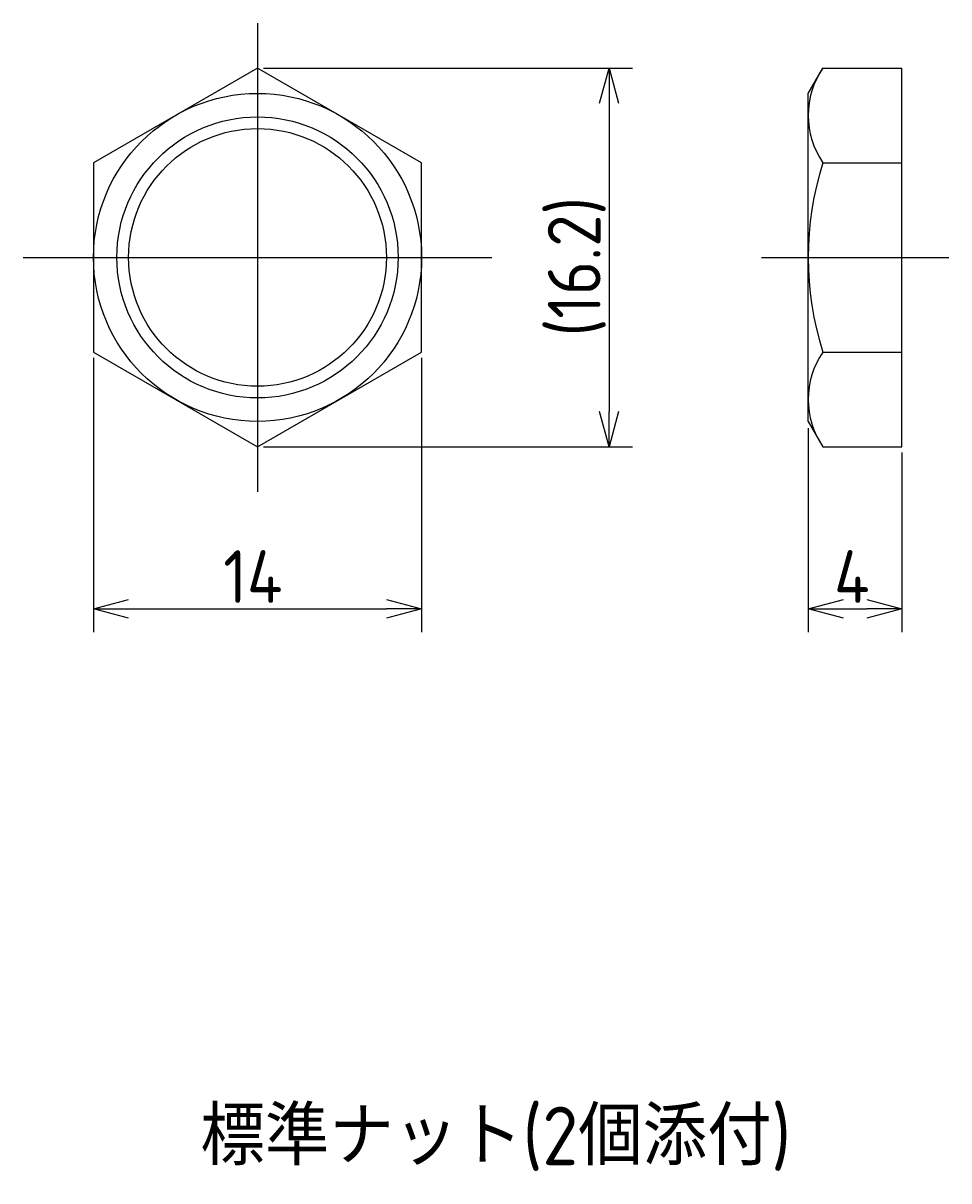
# Model space of a CAD drawing. Extents: x 138 to 298, y 131 to 184.
# Tile 1 of 4: x 138 to 177, y 131 to 180. Entities that reach past the tile are written whole.
import ezdxf

# ---------------------------------------------------------------- set-up
doc = ezdxf.new("R2010")
doc.units = 0
doc.linetypes.add('CENTER', pattern=[50.8, 31.75, -6.35, 6.35, -6.35])
doc.layers.get('0').update_dxf_attribs({"linetype": 'CONTINUOUS'})
doc.layers.get('DEFPOINTS').update_dxf_attribs({"linetype": 'CONTINUOUS'})
doc.layers.add('図形', color=7, linetype='CONTINUOUS')
doc.layers.add('寸法_文字', color=3, linetype='CONTINUOUS')
doc.layers.get('0').off()
doc.styles.add('DIMENSION', font='isocp.shx', dxfattribs={"bigfont": 'bigfont.shx'})
doc.dimstyles.get("Standard").update_dxf_attribs({"dimtxt": 0.18, "dimasz": 0.18, "dimexe": 0.18, "dimexo": 0.0625, "dimgap": 0.09, "dimtad": 0, "dimtih": 1, "dimtoh": 1, "dimzin": 0, "dimcen": 0.09, "dimazin": 3, "dimtfac": 1, "dimtofl": 0, "dimtmove": 0, "dimatfit": 3})

# ---------------------------------------------------------------- blocks, each defined once
blk = doc.blocks.new('_OPEN30')
at = {"color": 0, "linetype": 'BYBLOCK'}
for p, q in [((-1, 0.268), (0, 0)), ((0, 0), (-1, -0.268)), ((0, 0), (-1, 0))]:
    blk.add_line(p, q, dxfattribs=at)
blk = doc.blocks.new('*U19')
at = {"layer": '寸法_文字', "color": 3, "style": 'DIMENSION'}
blk.add_text('14', height=2.25, dxfattribs=at).set_placement((146.0375, 155.25))
blk = doc.blocks.new('*D1')
at = {"layer": 'DEFPOINTS', "color": 0}
for p in [(140.5, 165.959), (154.5, 165.959), (154.5, 155)]:
    blk.add_point(p, dxfattribs=at)
at = {"layer": '寸法_文字', "color": 3}
for p, q in [((140.5, 165.709), (140.5, 154)), ((154.5, 165.709), (154.5, 154)), ((142, 155), (153, 155))]:
    blk.add_line(p, q, dxfattribs=at)
at = {"layer": '寸法_文字'}
blk.add_blockref('*U19', (0, 0), dxfattribs=at)
at = {"layer": '寸法_文字', "color": 3, "xscale": 1.5, "yscale": 1.5, "zscale": 1.5, "rotation": 180}
blk.add_blockref('_OPEN30', (140.5, 155), dxfattribs=at)
at = {"layer": '寸法_文字', "color": 3, "xscale": 1.5, "yscale": 1.5, "zscale": 1.5}
blk.add_blockref('_OPEN30', (154.5, 155), dxfattribs=at)
blk = doc.blocks.new('*U20')
at = {"layer": '寸法_文字', "color": 3, "style": 'DIMENSION'}
blk.add_text('(16.2)', height=2.25, rotation=90, dxfattribs=at).set_placement((162.1375, 166.625))
blk = doc.blocks.new('*D2')
at = {"layer": 'DEFPOINTS', "color": 0}
for p in [(147.5, 178.083), (147.5, 161.917), (162.5, 161.917)]:
    blk.add_point(p, dxfattribs=at)
at = {"layer": '寸法_文字', "color": 3}
for p, q in [((147.75, 178.083), (163.5, 178.083)), ((162.5, 176.583), (162.5, 163.417)), ((147.75, 161.917), (163.5, 161.917))]:
    blk.add_line(p, q, dxfattribs=at)
at = {"layer": '寸法_文字', "color": 3, "xscale": 1.5, "yscale": 1.5, "zscale": 1.5}
for p, rotation in [((162.5, 178.083), 90), ((162.5, 161.917), 270)]:
    blk.add_blockref('_OPEN30', p, dxfattribs=dict(at, rotation=rotation))
at = {"layer": '寸法_文字'}
blk.add_blockref('*U20', (0, 0), dxfattribs=at)
blk = doc.blocks.new('*U21')
at = {"layer": '寸法_文字', "color": 3, "style": 'DIMENSION'}
blk.add_text('4', height=2.25, dxfattribs=at).set_placement((172.1, 155.25))
blk = doc.blocks.new('*D3')
at = {"layer": 'DEFPOINTS', "color": 0}
for p in [(171, 162.962), (175, 161.917), (175, 155)]:
    blk.add_point(p, dxfattribs=at)
at = {"layer": '寸法_文字', "color": 3}
for p, q in [((171, 162.712), (171, 154)), ((175, 161.667), (175, 154)), ((172.5, 155), (173.5, 155))]:
    blk.add_line(p, q, dxfattribs=at)
at = {"layer": '寸法_文字'}
blk.add_blockref('*U21', (0, 0), dxfattribs=at)
at = {"layer": '寸法_文字', "color": 3, "xscale": 1.5, "yscale": 1.5, "zscale": 1.5, "rotation": 180}
blk.add_blockref('_OPEN30', (171, 155), dxfattribs=at)
at = {"layer": '寸法_文字', "color": 3, "xscale": 1.5, "yscale": 1.5, "zscale": 1.5}
blk.add_blockref('_OPEN30', (175, 155), dxfattribs=at)
blk = doc.blocks.new('*U16')
at = {"layer": '寸法_文字', "style": 'DIMENSION'}
blk.add_text('標準ナット(2個添付)', height=2.5, dxfattribs=at).set_placement((145.063, 131.25))

msp = doc.modelspace()

# ---------------------------------------------------------------- linework, layer by layer
at = {"layer": '図形', "color": 3, "linetype": 'CENTER'}
for p, q in [((147.5, 180), (147.5, 160)), ((137.5, 170), (157.5, 170)), ((169, 170), (177, 170))]:
    msp.add_line(p, q, dxfattribs=at)
at = {"layer": '図形'}
for p, q in [((147.5, 178.083), (140.5, 174.041)), ((154.5, 174.041), (147.5, 178.083)), ((171, 177), (171.625, 178.083)), ((171.625, 178.083), (175, 178.083)), ((175, 161.917), (175, 178.083)), ((171, 163), (171, 177)), ((140.5, 174.041), (140.5, 165.959)), ((154.5, 165.959), (154.5, 174.041)), ((171.625, 174.041), (175, 174.041)), ((140.5, 165.959), (147.5, 161.917)), ((147.5, 161.917), (154.5, 165.959)), ((171.625, 165.959), (175, 165.959)), ((171, 163), (171.625, 161.917)), ((171.625, 161.917), (175, 161.917))]:
    msp.add_line(p, q, dxfattribs=at)
for radius in [7, 5.5]:
    msp.add_circle((147.5, 170), radius, dxfattribs=at)
at = {"layer": '図形', "color": 3}
msp.add_circle((147.5, 170), 6, dxfattribs=at)
at = {"layer": '図形'}
for centre, radius, start, end in [((174.578, 176.062), 3.578, 145.6158, 214.3842), ((184.375, 170), 13.375, 162.412, 197.588), ((174.578, 163.938), 3.578, 145.6158, 214.3842)]:
    msp.add_arc(centre, radius, start, end, dxfattribs=at)

# ---------------------------------------------------------------- block references
at = {"layer": '寸法_文字'}
msp.add_blockref('*U16', (0, 0), dxfattribs=at)

# ---------------------------------------------------------------- dimensions: what is measured, and where the dimension line sits
dim = msp.add_linear_dim(base=(162.5, 161.917), p1=(147.5, 178.083), p2=(147.5, 161.917), angle=90, text='(<>)', dimstyle='Standard', override={"dimscale": 0.5, "dimdec": 1}, dxfattribs=at)
dim.commit()
dim.dimension.update_dxf_attribs({"geometry": '*D2', "text_midpoint": (162.5, 170), "dimtype": 128})
for base, p1, p2, picture, middle in [((154.5, 155), (140.5, 165.959), (154.5, 165.959), '*D1', (147.5, 155)), ((175, 155), (171, 162.962), (175, 161.917), '*D3', (173, 155))]:
    dim = msp.add_linear_dim(base=base, p1=p1, p2=p2, dimstyle='Standard', override={"dimscale": 0.5}, dxfattribs=at)
    dim.commit()
    dim.dimension.update_dxf_attribs({"geometry": picture, "text_midpoint": middle, "dimtype": 128})

doc.saveas('drawing.dxf')
